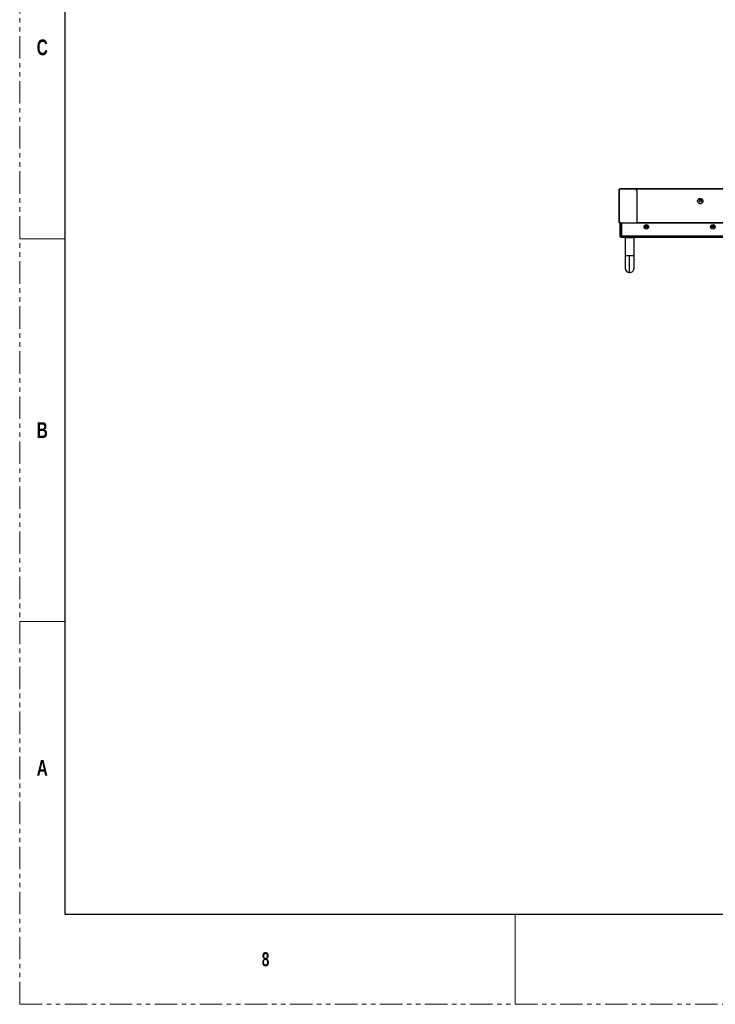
# Model space of a CAD drawing. Header units: millimetres. Extents: x 0 to 1118, y 0 to 864.
# Tile 1 of 65: x 0 to 196, y 0 to 278. Entities that reach past the tile are written whole.
import ezdxf

# ---------------------------------------------------------------- set-up
doc = ezdxf.new("R2010")
doc.units = ezdxf.units.MM
doc.linetypes.add('PHANTOM', pattern=[12.7, 6.35, -1.27, 1.27, -1.27, 1.27, -1.27])
doc.styles.add('SLDTEXTSTYLE1', font='GOTHICB.TTF', dxfattribs={"width": 0.7304})

msp = doc.modelspace()

# ---------------------------------------------------------------- linework, layer by layer
at = {"color": 7, "linetype": 'PHANTOM', "lineweight": 0}
for q in [(0, 863.6), (1117.6, 0)]:
    msp.add_line((0, 0), q, dxfattribs=at)
at = {"color": 7, "linetype": 'Continuous', "lineweight": 30}
for p, q in [((12.7, 838.2), (12.7, 25.4)), ((169.1209, 229.8004), (169.1209, 229.8754)), ((169.141, 229.8754), (169.1209, 229.8754)), ((169.1209, 220.6004), (169.1209, 229.8004)), ((169.141, 229.8754), (169.141, 229.8004)), ((169.1584, 229.8754), (169.141, 229.8754)), ((169.2158, 229.8754), (169.1412, 229.8008)), ((169.1412, 220.6004), (169.1412, 229.8008)), ((169.1584, 229.8181), (169.1584, 229.8754)), ((173.8908, 229.8254), (169.2158, 229.8754)), ((471.776, 229.9254), (169.2234, 229.9254)), ((169.2234, 229.9254), (169.2234, 229.8879)), ((471.776, 229.8879), (169.2234, 229.8879)), ((172.9747, 229.8754), (172.9747, 229.8352)), ((468.0247, 229.8754), (172.9747, 229.8754)), ((174.1408, 229.3754), (173.8908, 229.8254)), ((174.1408, 220.4004), (174.1408, 229.3754)), ((191.4011, 227.0504), (192.4983, 227.0504)), ((191.5016, 227.1254), (192.3978, 227.1254)), ((169.1209, 220.6004), (169.141, 220.6004)), ((169.1209, 220.4004), (169.141, 220.4004)), ((169.141, 220.6004), (169.1412, 220.6004)), ((169.1609, 220.3604), (169.1609, 220.3804)), ((169.2795, 220.3804), (169.1609, 220.3804)), ((169.2795, 220.3604), (169.1609, 220.3604)), ((169.2795, 220.3804), (169.2795, 220.3604)), ((169.4539, 220.3804), (169.2795, 220.3804)), ((169.4551, 220.3604), (169.2795, 220.3604)), ((169.3232, 220.3829), (169.4538, 220.3829)), ((169.3397, 216.6004), (169.3397, 220.3604)), ((169.457, 220.4004), (174.1408, 220.4004)), ((169.4701, 220.3604), (174.1408, 220.3604)), ((169.5897, 216.6004), (169.5897, 220.3604)), ((169.7665, 219.8254), (169.6647, 219.8254)), ((169.7665, 220.3604), (169.7665, 216.6004)), ((174.1408, 220.4004), (297.8259, 220.4004)), ((297.8247, 220.3654), (174.1408, 220.3654)), ((177.0228, 219.4004), (176.4616, 219.4004)), ((195.7728, 219.4004), (195.2116, 219.4004)), ((195.2247, 219.4004), (195.2247, 219.4245)), ((169.5897, 216.6004), (169.3397, 216.6004)), ((169.5897, 216.3504), (169.5897, 216.6004)), ((169.5897, 216.6004), (169.7665, 216.6004)), ((169.6647, 218.7004), (169.7665, 218.7004)), ((471.2179, 216.6004), (169.7665, 216.6004)), ((177.0337, 219.1504), (176.4506, 219.1504)), ((195.7837, 219.1504), (195.2007, 219.1504)), ((169.5897, 216.3504), (471.3947, 216.3504)), ((170.8897, 216.3504), (170.7647, 216.2254)), ((170.7647, 216.2254), (170.7647, 211.1004)), ((170.7647, 216.2254), (172.0147, 216.2254)), ((172.0147, 216.2254), (173.2647, 216.2254)), ((173.2647, 216.2254), (173.1397, 216.3504)), ((173.2647, 211.1004), (173.2647, 216.2254)), ((172.0147, 206.3504), (172.0147, 211.1004)), ((12.7, 25.4), (1104.9, 25.4))]:
    msp.add_line(p, q, dxfattribs=at)
at = {"color": 8, "linetype": 'Continuous', "lineweight": 30}
for p, q in [((169.6647, 219.8254), (169.6647, 218.7004)), ((172.0147, 211.1004), (170.7647, 211.1004)), ((173.2647, 211.1004), (172.0147, 211.1004))]:
    msp.add_line(p, q, dxfattribs=at)
at = {"color": 7, "linetype": 'Continuous', "lineweight": 0}
for p, q in [((0, 215.9), (12.7, 215.9)), ((0, 107.95), (12.7, 107.95)), ((139.7, 25.4), (139.7, 0))]:
    msp.add_line(p, q, dxfattribs=at)
at = {"color": 7, "linetype": 'Continuous', "lineweight": 30}
for centre, radius in [((191.9497, 226.5254), 0.325), ((176.7422, 219.2629), 0.6375), ((176.7422, 219.2629), 0.3125), ((195.4922, 219.2629), 0.6375), ((195.4922, 219.2629), 0.3125)]:
    msp.add_circle(centre, radius, dxfattribs=at)
for centre, radius, start, end in [((169.6647, 219.9004), 0.075, 180, 270), ((169.6647, 218.6254), 0.075, 90, 180), ((172.0147, 207.6004), 1.25, 180.018976, 270), ((172.0147, 207.6004), 1.25, 270, 0.019558)]:
    msp.add_arc(centre, radius, start, end, dxfattribs=at)
for points, knots in [([(169.1412, 229.8008), (169.1385, 229.8008), (169.1332, 229.8007), (169.1265, 229.8006), (169.1219, 229.8005), (169.1212, 229.8005), (169.1209, 229.8004)], [0, 0, 0, 0, 0.24999918, 0.50004236, 0.74995471, 1, 1, 1, 1]), ([(169.141, 229.8004), (169.141, 229.8005), (169.141, 229.8005), (169.141, 229.8006), (169.1411, 229.8007), (169.1412, 229.8008), (169.1412, 229.8008)], [0, 0, 0, 0, 0.25266501, 0.4914634, 0.75657879, 1, 1, 1, 1]), ([(191.1872, 226.5254), (191.1987, 226.6252), (191.2216, 226.8248), (191.3979, 227.0786), (191.65, 227.2482), (191.9497, 227.3078), (192.2494, 227.2482), (192.5015, 227.0787), (192.6778, 226.8248), (192.7007, 226.6252), (192.7122, 226.5254)], [0, 0, 0, 0, 0.12499983, 0.25000197, 0.37500242, 0.50000174, 0.62500105, 0.75000151, 0.87500017, 1, 1, 1, 1]), ([(192.7122, 226.5254), (192.7007, 226.4256), (192.6778, 226.2261), (192.5015, 225.9722), (192.2494, 225.8026), (191.9497, 225.7431), (191.65, 225.8026), (191.3979, 225.9722), (191.2216, 226.2261), (191.1987, 226.4256), (191.1872, 226.5254)], [0, 0, 0, 0, 0.124999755, 0.249998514, 0.374998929, 0.499998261, 0.624997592, 0.749998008, 0.875000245, 1, 1, 1, 1]), ([(169.1209, 220.6004), (169.1212, 220.6004), (169.1219, 220.6004), (169.1265, 220.6004), (169.1332, 220.6004), (169.1385, 220.6004), (169.1412, 220.6004)], [0, 0, 0, 0, 0.2500453, 0.49995764, 0.75000083, 1, 1, 1, 1]), ([(169.1209, 220.4004), (169.1209, 220.429), (169.1209, 220.4862), (169.1209, 220.5497), (169.1209, 220.5924), (169.1209, 220.5978), (169.1209, 220.6004)], [0, 0, 0, 0, 0.24999819, 0.50000211, 0.75000484, 1, 1, 1, 1]), ([(169.1609, 220.3604), (169.1556, 220.3611), (169.145, 220.3623), (169.1318, 220.3717), (169.1227, 220.3849), (169.1215, 220.3953), (169.1209, 220.4004)], [0, 0, 0, 0, 0.25268409, 0.50353335, 0.75261502, 1, 1, 1, 1]), ([(169.141, 220.6004), (169.141, 220.5978), (169.141, 220.5924), (169.141, 220.5497), (169.141, 220.4862), (169.141, 220.429), (169.141, 220.4004)], [0, 0, 0, 0, 0.24999516, 0.49999789, 0.75000181, 1, 1, 1, 1]), ([(169.1609, 220.3804), (169.1583, 220.3808), (169.153, 220.3814), (169.1463, 220.3861), (169.1418, 220.3927), (169.1412, 220.3979), (169.141, 220.4004)], [0, 0, 0, 0, 0.24998157, 0.50005217, 0.74986714, 1, 1, 1, 1]), ([(169.1412, 220.6004), (169.1741, 220.5977), (169.2399, 220.5923), (169.3302, 220.5496), (169.4075, 220.4861), (169.4405, 220.429), (169.457, 220.4004)], [0, 0, 0, 0, 0.25002547, 0.50000134, 0.74999704, 1, 1, 1, 1]), ([(169.1584, 220.4004), (169.1587, 220.3982), (169.1592, 220.3936), (169.1633, 220.3878), (169.1691, 220.3837), (169.1736, 220.3832), (169.1759, 220.3829)], [0, 0, 0, 0, 0.24997128, 0.50013731, 0.75018957, 1, 1, 1, 1]), ([(169.457, 220.4004), (169.4582, 220.3953), (169.4606, 220.3849), (169.464, 220.3717), (169.4672, 220.3623), (169.4691, 220.3611), (169.4701, 220.3604)], [0, 0, 0, 0, 0.24734259, 0.49645483, 0.74730998, 1, 1, 1, 1]), ([(169.4701, 220.3804), (169.4691, 220.3808), (169.4672, 220.3814), (169.464, 220.3861), (169.4606, 220.3927), (169.4582, 220.3979), (169.457, 220.4004)], [0, 0, 0, 0, 0.24999725, 0.49991464, 0.74994376, 1, 1, 1, 1]), ([(172.9747, 220.3804), (172.9747, 220.3807), (172.9747, 220.3813), (172.9747, 220.386), (172.9747, 220.3926), (172.9747, 220.3978), (172.9747, 220.4004)], [0, 0, 0, 0, 0.24994632, 0.49998067, 0.75000678, 1, 1, 1, 1]), ([(174.1408, 220.3604), (174.1408, 220.361), (174.1408, 220.3623), (174.1408, 220.3715), (174.1408, 220.3847), (174.1408, 220.3952), (174.1408, 220.4004)], [0, 0, 0, 0, 0.24994268, 0.49997049, 0.74999005, 1, 1, 1, 1]), ([(169.5897, 216.3504), (169.5569, 216.3542), (169.4914, 216.3617), (169.4088, 216.4195), (169.351, 216.5022), (169.3435, 216.5677), (169.3397, 216.6004)], [0, 0, 0, 0, 0.25001306, 0.50001631, 0.75000251, 1, 1, 1, 1]), ([(169.7665, 216.6004), (169.7517, 216.5677), (169.7223, 216.5022), (169.6781, 216.4195), (169.6339, 216.3617), (169.6044, 216.3542), (169.5897, 216.3504)], [0, 0, 0, 0, 0.24999952, 0.50000435, 0.75000862, 1, 1, 1, 1]), ([(170.7647, 211.1004), (170.7647, 210.9586), (170.7647, 210.6475), (170.7647, 210.1468), (170.7647, 209.5875), (170.7647, 209.002), (170.7647, 208.4419), (170.7647, 207.9793), (170.7647, 207.6615), (170.7647, 207.6208), (170.7647, 207.6004)], [0, 0, 0, 0, 0.07751866, 0.16993365, 0.27798511, 0.40159926, 0.53940177, 0.68835563, 0.84378905, 1, 1, 1, 1]), ([(173.2647, 207.6004), (173.2647, 207.6145), (173.2647, 207.6431), (173.2647, 207.8755), (173.2647, 208.2429), (173.2647, 208.7339), (173.2647, 209.3049), (173.2647, 209.912), (173.2647, 210.5145), (173.2647, 210.911), (173.2647, 211.1004)], [0, 0, 0, 0, 0.12967206, 0.26373412, 0.39919215, 0.53285588, 0.6617648, 0.78353824, 0.89656283, 1, 1, 1, 1])]:
    msp.add_open_spline(points, degree=3, knots=knots, dxfattribs=at)

# ---------------------------------------------------------------- texts
at = {"color": 7, "linetype": 'Continuous', "lineweight": 0, "attachment_point": 1, "style": 'SLDTEXTSTYLE1'}
for s, insert, char_height in [('C', (4.7942, 272.0956), 4.445), ('B', (4.7942, 164.1456), 4.445), ('A', (4.7942, 68.8956), 4.445), ('8', (68.2625, 14.6827), 3.9688)]:
    msp.add_mtext(s, dxfattribs=dict(at, insert=insert, char_height=char_height))

doc.saveas('drawing.dxf')
